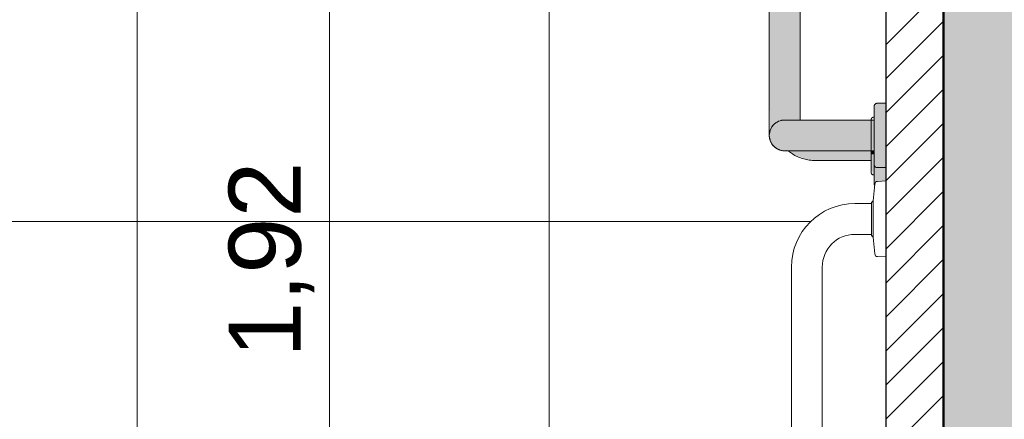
# Model space of a CAD drawing. Header units: metres. Extents: x -10.5 to 2.8, y -19.6 to -9.4.
# Tile 24 of 35: x -4.3 to -3.3, y -12.5 to -12.1. Entities that reach past the tile are written whole.
import ezdxf

# ---------------------------------------------------------------- set-up
doc = ezdxf.new("R2010")
doc.units = ezdxf.units.M
for name, color, linetype, lineweight in [('A-ANNO-DIMS', 7, 'Continuous', 9), ('A-ANNO-DIMS-50', 7, 'Continuous', 9), ('A-DETL-GENF', 7, 'Continuous', 5), ('A-FLOR-PATT', 7, 'Continuous', 5), ('A-WALL-PATT', 7, 'Continuous', 5), ('P-SANR-FIXT', 7, 'Continuous', 5)]:
    doc.layers.add(name, color=color, linetype=linetype, lineweight=lineweight)
doc.layers.add('A-DETL', color=7, linetype='Continuous', lineweight=5, true_color=0x00a600)
doc.styles.add('Arial_1', font='arial.ttf', dxfattribs={"height": 0.075})
doc.dimstyles.new('Com_linha__ref__contínua__-_Cor_Vermelha_Arial_1_5mm', dxfattribs={"dimscale": 0.3048, "dimtxt": 0.076519, "dimasz": 0.328084, "dimexe": 0.246063, "dimexo": 0.246063, "dimgap": 0.024606, "dimtad": 1, "dimrnd": 0.01, "dimzin": 0, "dimdsep": 46, "dimtxsty": 'Arial_1', "dimblk1": 'OBLIQUE', "dimblk2": 'OBLIQUE', "dimsah": 1, "dimcen": 0.09, "dimdle": 0.246063, "dimazin": 0, "dimtfac": 1, "dimtdec": 4, "dimtix": 1, "dimtmove": 0, "dimatfit": 3, "dimfxl": 1, "dimtvp": 1, "dimtolj": 1, "dimtzin": 0, "dimarcsym": 2})

# ---------------------------------------------------------------- blocks, each defined once
blk = doc.blocks.new('BARRA DE APOIO EM AÇO INOX 70cm - 2310_E_070_BR_Branco-V2-NIVEL TERREO')
at = {"layer": 'P-SANR-FIXT'}
for p, q in [((-3.4422, -12.273), (-3.4337, -12.2725)), ((-3.4467, -12.2932), (-3.445, -12.2758)), ((-3.4657, -12.296), (-3.4485, -12.296)), ((-3.4485, -12.295), (-3.4467, -12.2932)), ((-3.4485, -12.296), (-3.4485, -12.295)), ((-3.4485, -12.3291), (-3.4485, -12.295)), ((-3.4467, -12.3309), (-3.4467, -12.2932)), ((-3.4485, -12.328), (-3.4657, -12.328)), ((-3.4485, -12.3291), (-3.4485, -12.328)), ((-3.4467, -12.3309), (-3.4485, -12.3291)), ((-3.445, -12.3484), (-3.4467, -12.3309)), ((-3.4337, -12.3515), (-3.4423, -12.3511)), ((-3.5317, -12.964), (-3.5317, -12.362)), ((-3.4997, -12.362), (-3.4997, -12.964))]:
    blk.add_line(p, q, dxfattribs=at)
for centre, radius, start, end in [((-3.4422, -12.2758), 0.00284, 90, 180), ((-3.4657, -12.362), 0.066, 90, 180), ((-3.4657, -12.362), 0.034, 90, 180), ((-3.4423, -12.3484), 0.0027, 180, 270)]:
    blk.add_arc(centre, radius, start, end, dxfattribs=at)
blk = doc.blocks.new('BARRA DE APOIO EM AÇO INOX EM L 70x70cm - 80cm-2825403-NIVEL TERREO')
at = {"layer": 'P-SANR-FIXT', "true_color": 0xf4f4f4}
h = blk.add_hatch(color=7, dxfattribs=at)
h.paths.add_polyline_path([(-3.5547, -12.1602), (-3.5387, -12.1602), (-3.5387, -11.9095), (-3.5547, -11.9098), (-3.5547, -12.0221)])
h.paths.add_polyline_path([(-3.5547, -11.8807), (-3.5387, -11.8803), (-3.5387, -11.8177), (-3.5403, -11.816), (-3.5428, -11.8124), (-3.5447, -11.8086), (-3.5467, -11.8005), (-3.547, -11.798), (-3.5467, -11.7899), (-3.5462, -11.7869), (-3.5441, -11.7806), (-3.5424, -11.7772), (-3.5387, -11.7714), (-3.5387, -11.5911), (-3.5547, -11.5911), (-3.5547, -11.8803)])
h = blk.add_hatch(color=7, dxfattribs=at)
h.paths.add_polyline_path([(-3.5353, -12.1602), (-3.5227, -12.1602), (-3.5232, -11.9097), (-3.5387, -11.9098), (-3.5387, -12.1602)])
h.paths.add_polyline_path([(-3.5387, -11.8806), (-3.5227, -11.8803), (-3.5232, -11.8221), (-3.5323, -11.8216), (-3.5327, -11.8215), (-3.5363, -11.8198), (-3.5387, -11.8182), (-3.5387, -11.8803)])
h.paths.add_polyline_path([(-3.5387, -11.7726), (-3.5345, -11.7698), (-3.5307, -11.7686), (-3.5256, -11.7683), (-3.5227, -11.7681), (-3.5232, -11.5911), (-3.5387, -11.5911), (-3.5387, -11.7722)])
for points in [[(-3.5541, -12.2211), (-3.5515, -12.2158), (-3.5485, -12.2128), (-3.5449, -12.2106), (-3.5408, -12.2095), (-3.5387, -12.2092), (-3.5387, -12.1602), (-3.5547, -12.1602), (-3.5539, -12.2192), (-3.5539, -12.2197)], [(-3.535, -12.2095), (-3.5227, -12.2092), (-3.5232, -12.1602), (-3.5387, -12.1602), (-3.5387, -12.2092), (-3.5352, -12.2095)], [(-3.4448, -12.2252), (-3.4424, -12.2252), (-3.4424, -12.1917), (-3.4437, -12.1922), (-3.4457, -12.1966), (-3.4457, -12.2252)], [(-3.4337, -12.2252), (-3.4337, -12.1917), (-3.4424, -12.1922), (-3.4424, -12.2252)], [(-3.5401, -12.2252), (-3.4728, -12.2252), (-3.4728, -12.2092), (-3.5433, -12.21), (-3.5467, -12.2114), (-3.5505, -12.2146), (-3.5525, -12.2172), (-3.5544, -12.2228), (-3.5541, -12.2252), (-3.5409, -12.2252)], [(-3.4467, -12.2252), (-3.4457, -12.2252), (-3.4459, -12.2119), (-3.4467, -12.2119), (-3.4467, -12.2228)], [(-3.4728, -12.2412), (-3.4728, -12.2252), (-3.5547, -12.2252), (-3.5536, -12.2307), (-3.5515, -12.2346), (-3.5487, -12.2375), (-3.5449, -12.2398), (-3.5428, -12.2407), (-3.5359, -12.2409), (-3.5169, -12.2412), (-3.4764, -12.2412)], [(-3.4467, -12.2385), (-3.4457, -12.2385), (-3.4457, -12.2252), (-3.4467, -12.2252), (-3.4467, -12.2377)], [(-3.4424, -12.2587), (-3.4424, -12.2252), (-3.4457, -12.2252), (-3.4452, -12.2565), (-3.4438, -12.2581)], [(-3.4424, -12.2587), (-3.4337, -12.2587), (-3.4337, -12.2252), (-3.4424, -12.2252), (-3.4424, -12.258)], [(-3.5387, -12.2412), (-3.5405, -12.2409), (-3.5398, -12.2411)], [(-3.5054, -12.245), (-3.5054, -12.2412), (-3.5211, -12.2412), (-3.519, -12.2425), (-3.511, -12.244)], [(-3.483, -12.245), (-3.4487, -12.245), (-3.4487, -12.2412), (-3.5054, -12.2412), (-3.5054, -12.245), (-3.4896, -12.245)], [(-3.4461, -12.245), (-3.4457, -12.2447), (-3.4463, -12.2412), (-3.4467, -12.2413), (-3.4467, -12.245)], [(-3.4457, -12.2428), (-3.4456, -12.2412), (-3.4457, -12.2424)], [(-3.4337, -12.245), (-3.4337, -12.245), (-3.4337, -12.2429)], [(-3.5054, -12.2514), (-3.4487, -12.2512), (-3.4487, -12.245), (-3.5054, -12.245), (-3.5054, -12.2512)], [(-3.4467, -12.265), (-3.4467, -12.245), (-3.4484, -12.245), (-3.4484, -12.2517), (-3.4487, -12.2548), (-3.4481, -12.2628), (-3.4474, -12.2632), (-3.4474, -12.2648), (-3.4467, -12.265)], [(-3.4467, -12.265), (-3.4457, -12.265), (-3.4461, -12.245), (-3.4467, -12.2455), (-3.4467, -12.2632)], [(-3.445, -12.2763), (-3.4443, -12.2747), (-3.4423, -12.2725), (-3.4424, -12.2587), (-3.4447, -12.2572), (-3.4454, -12.2555), (-3.4455, -12.2623), (-3.4457, -12.263), (-3.4453, -12.2761)], [(-3.4423, -12.2731), (-3.4422, -12.273), (-3.4337, -12.2725), (-3.4337, -12.2587), (-3.4423, -12.2587), (-3.4423, -12.273)]]:
    blk.add_hatch(color=7, dxfattribs=at).paths.add_polyline_path(points)
h = blk.add_hatch(color=7, dxfattribs=at)
h.paths.add_polyline_path([(-3.4487, -12.2252), (-3.4486, -12.2172), (-3.4486, -12.2119), (-3.4483, -12.2092), (-3.4728, -12.2098), (-3.4728, -12.2252), (-3.4569, -12.2252)])
h.paths.add_polyline_path([(-3.4475, -12.2129), (-3.4467, -12.2119), (-3.4457, -12.2114), (-3.4463, -12.2092), (-3.4471, -12.2098), (-3.447, -12.2114), (-3.4472, -12.2119)])
h = blk.add_hatch(color=7, dxfattribs=at)
h.paths.add_polyline_path([(-3.4475, -12.2252), (-3.4467, -12.2252), (-3.4467, -12.2119), (-3.447, -12.2114), (-3.4471, -12.2098), (-3.4475, -12.2089), (-3.4482, -12.2099), (-3.4482, -12.2114), (-3.4486, -12.2119), (-3.4487, -12.2252), (-3.4481, -12.2252)])
h.paths.add_polyline_path([(-3.4482, -12.2095), (-3.4476, -12.2073), (-3.4483, -12.2081), (-3.4482, -12.2094)])
h.paths.add_polyline_path([(-3.4467, -12.2078), (-3.4467, -12.2064), (-3.4476, -12.2068), (-3.447, -12.2075)])
h = blk.add_hatch(color=7, dxfattribs=at)
h.paths.add_polyline_path([(-3.4487, -12.2412), (-3.4482, -12.2407), (-3.4486, -12.2321), (-3.4487, -12.2252), (-3.4728, -12.2252), (-3.4728, -12.2412), (-3.4569, -12.2412)])
h.paths.add_polyline_path([(-3.4457, -12.2412), (-3.4459, -12.2385), (-3.4467, -12.2391), (-3.4463, -12.2412)])
h = blk.add_hatch(color=7, dxfattribs=at)
h.paths.add_polyline_path([(-3.4467, -12.244), (-3.4471, -12.243), (-3.4471, -12.2439), (-3.4469, -12.244)])
h.paths.add_polyline_path([(-3.4475, -12.2417), (-3.4467, -12.2385), (-3.4467, -12.2252), (-3.4487, -12.2252), (-3.4486, -12.2332), (-3.4485, -12.2377), (-3.4478, -12.2414)])
h = blk.add_hatch(color=7, dxfattribs=at)
h.paths.add_polyline_path([(-3.5272, -12.2411), (-3.5309, -12.241), (-3.5274, -12.2411)])
h.paths.add_polyline_path([(-3.5054, -12.2514), (-3.5054, -12.245), (-3.5199, -12.2421), (-3.5211, -12.2412), (-3.5342, -12.2412), (-3.5274, -12.2459), (-3.5169, -12.2497), (-3.5066, -12.2512)])
h = blk.add_hatch(color=7, dxfattribs=at)
h.paths.add_polyline_path([(-3.4467, -12.245), (-3.4467, -12.2412), (-3.4487, -12.2417), (-3.4481, -12.245), (-3.4467, -12.245)])
h.paths.add_polyline_path([(-3.4467, -12.244), (-3.4474, -12.2434), (-3.4467, -12.2434), (-3.4467, -12.2439)])
at = {"layer": 'P-SANR-FIXT'}
for p, q in [((-3.5547, -11.9094), (-3.5547, -12.1602)), ((-3.5227, -12.1602), (-3.5227, -11.9097)), ((-3.4337, -12.1917), (-3.4424, -12.1917)), ((-3.4337, -12.2252), (-3.4337, -12.1917)), ((-3.4457, -12.2092), (-3.4728, -12.2092)), ((-3.4457, -12.2064), (-3.4467, -12.2064)), ((-3.4457, -12.2079), (-3.4457, -12.2066)), ((-3.4457, -12.2125), (-3.4457, -12.2068)), ((-3.4457, -12.2114), (-3.4457, -12.2092)), ((-3.4337, -12.2587), (-3.4337, -12.2252)), ((-3.4728, -12.2412), (-3.4457, -12.2412)), ((-3.4487, -12.245), (-3.4487, -12.2411)), ((-3.4467, -12.244), (-3.4457, -12.244)), ((-3.4457, -12.2438), (-3.4457, -12.2379)), ((-3.4457, -12.2412), (-3.4457, -12.2391)), ((-3.4457, -12.2438), (-3.4457, -12.2425)), ((-3.5054, -12.2514), (-3.4487, -12.2514)), ((-3.4487, -12.2514), (-3.4487, -12.245)), ((-3.4457, -12.2576), (-3.4457, -12.2636)), ((-3.4424, -12.2587), (-3.4337, -12.2587)), ((-3.4467, -12.266), (-3.4457, -12.266))]:
    blk.add_line(p, q, dxfattribs=at)
at = {"layer": 'P-SANR-FIXT', "flags": 128}
for points in [[(-3.5547, -12.2247), (-3.5547, -12.2244), (-3.5547, -12.2239), (-3.5547, -12.2233), (-3.5547, -12.2227), (-3.5547, -12.2219), (-3.5547, -12.221), (-3.5547, -12.2201), (-3.5547, -12.219), (-3.5547, -12.2179), (-3.5547, -12.2166), (-3.5547, -12.2153), (-3.5547, -12.2139), (-3.5547, -12.2123), (-3.5547, -12.2108), (-3.5547, -12.2091), (-3.5547, -12.2073), (-3.5547, -12.2055), (-3.5547, -12.2036), (-3.5547, -12.2016), (-3.5547, -12.1996), (-3.5547, -12.1975), (-3.5547, -12.1953), (-3.5547, -12.1931), (-3.5547, -12.1908), (-3.5547, -12.1885), (-3.5547, -12.1862), (-3.5547, -12.1838), (-3.5547, -12.1813), (-3.5547, -12.1788), (-3.5547, -12.1763), (-3.5547, -12.1738), (-3.5547, -12.1713), (-3.5547, -12.1687), (-3.5547, -12.1661), (-3.5547, -12.1635), (-3.5547, -12.1609), (-3.5547, -12.1602)], [(-3.5227, -12.1602), (-3.5227, -12.1628), (-3.5227, -12.1654), (-3.5227, -12.168), (-3.5227, -12.1706), (-3.5227, -12.1731), (-3.5227, -12.1757), (-3.5227, -12.1782), (-3.5227, -12.1807), (-3.5227, -12.1831), (-3.5227, -12.1855), (-3.5227, -12.1879), (-3.5227, -12.1902), (-3.5227, -12.1925), (-3.5227, -12.1947), (-3.5227, -12.1969), (-3.5227, -12.199), (-3.5227, -12.2011), (-3.5227, -12.2031), (-3.5227, -12.205), (-3.5227, -12.2068), (-3.5227, -12.2086), (-3.5227, -12.2092)], [(-3.4457, -12.1951), (-3.4457, -12.1949), (-3.4457, -12.1948), (-3.4457, -12.1947), (-3.4457, -12.1945), (-3.4457, -12.1944), (-3.4456, -12.1943), (-3.4456, -12.1941), (-3.4456, -12.194), (-3.4455, -12.1939), (-3.4455, -12.1938), (-3.4454, -12.1936), (-3.4454, -12.1935), (-3.4453, -12.1934), (-3.4452, -12.1933), (-3.4452, -12.1932), (-3.4451, -12.1931), (-3.445, -12.193), (-3.4449, -12.1929), (-3.4448, -12.1928), (-3.4447, -12.1927), (-3.4446, -12.1926), (-3.4445, -12.1925), (-3.4444, -12.1924), (-3.4443, -12.1923), (-3.4442, -12.1923), (-3.4441, -12.1922), (-3.444, -12.1921), (-3.4439, -12.1921), (-3.4437, -12.192), (-3.4436, -12.192), (-3.4435, -12.1919), (-3.4434, -12.1919), (-3.4432, -12.1918), (-3.4431, -12.1918), (-3.443, -12.1918), (-3.4428, -12.1918), (-3.4427, -12.1917), (-3.4426, -12.1917), (-3.4424, -12.1917), (-3.4424, -12.1917)], [(-3.4457, -12.2092), (-3.4457, -12.2082), (-3.4457, -12.2072), (-3.4457, -12.2063), (-3.4457, -12.2053), (-3.4457, -12.2044), (-3.4457, -12.2036), (-3.4457, -12.2028), (-3.4457, -12.202), (-3.4457, -12.2012), (-3.4457, -12.2005), (-3.4457, -12.1998), (-3.4457, -12.1992), (-3.4457, -12.1986), (-3.4457, -12.1981), (-3.4457, -12.1976), (-3.4457, -12.1971), (-3.4457, -12.1967), (-3.4457, -12.1963), (-3.4457, -12.196), (-3.4457, -12.1957), (-3.4457, -12.1955), (-3.4457, -12.1953), (-3.4457, -12.1952), (-3.4457, -12.1951), (-3.4457, -12.1951), (-3.4457, -12.1951)], [(-3.4457, -12.1951), (-3.4457, -12.1951), (-3.4457, -12.1952), (-3.4457, -12.1953), (-3.4457, -12.1955), (-3.4457, -12.1957), (-3.4457, -12.1959), (-3.4457, -12.1962), (-3.4457, -12.1966), (-3.4457, -12.197), (-3.4457, -12.1975), (-3.4457, -12.1979), (-3.4457, -12.1985), (-3.4457, -12.1991), (-3.4457, -12.1997), (-3.4457, -12.2003), (-3.4457, -12.201), (-3.4457, -12.2018), (-3.4457, -12.2026), (-3.4457, -12.2034), (-3.4457, -12.2042), (-3.4457, -12.2051), (-3.4457, -12.206), (-3.4457, -12.207), (-3.4457, -12.2079), (-3.4457, -12.2089), (-3.4457, -12.21), (-3.4457, -12.211), (-3.4457, -12.2121), (-3.4457, -12.2132), (-3.4457, -12.2143), (-3.4457, -12.2154), (-3.4457, -12.2166), (-3.4457, -12.2177), (-3.4457, -12.2189), (-3.4457, -12.2201), (-3.4457, -12.2213), (-3.4457, -12.2225), (-3.4457, -12.2237), (-3.4457, -12.2249), (-3.4457, -12.2252)], [(-3.4728, -12.2092), (-3.4754, -12.2092), (-3.4781, -12.2092), (-3.4807, -12.2092), (-3.4833, -12.2092), (-3.4859, -12.2092), (-3.4885, -12.2092), (-3.491, -12.2092), (-3.4935, -12.2092), (-3.496, -12.2092), (-3.4985, -12.2092), (-3.5009, -12.2092), (-3.5032, -12.2092), (-3.5055, -12.2092), (-3.5078, -12.2092), (-3.51, -12.2092), (-3.5122, -12.2092), (-3.5142, -12.2092), (-3.5163, -12.2092), (-3.5182, -12.2092), (-3.5201, -12.2092), (-3.5219, -12.2092), (-3.5236, -12.2092), (-3.5252, -12.2092), (-3.5268, -12.2092), (-3.5282, -12.2092), (-3.5296, -12.2092), (-3.5309, -12.2092), (-3.5321, -12.2092), (-3.5332, -12.2092), (-3.5342, -12.2092), (-3.5351, -12.2092), (-3.5359, -12.2092), (-3.5366, -12.2092), (-3.5372, -12.2092), (-3.5377, -12.2092), (-3.5381, -12.2092), (-3.5384, -12.2092), (-3.5386, -12.2092), (-3.5387, -12.2092), (-3.5387, -12.2092)], [(-3.4487, -12.2084), (-3.4487, -12.2083), (-3.4487, -12.2083), (-3.4487, -12.2082), (-3.4487, -12.2081), (-3.4487, -12.208), (-3.4487, -12.2079), (-3.4487, -12.2079), (-3.4486, -12.2078), (-3.4486, -12.2077), (-3.4486, -12.2076), (-3.4485, -12.2076), (-3.4485, -12.2075), (-3.4485, -12.2074), (-3.4484, -12.2074), (-3.4484, -12.2073), (-3.4483, -12.2072), (-3.4483, -12.2072), (-3.4482, -12.2071), (-3.4482, -12.207), (-3.4481, -12.207), (-3.4481, -12.2069), (-3.448, -12.2069), (-3.4479, -12.2068), (-3.4479, -12.2068), (-3.4478, -12.2067), (-3.4477, -12.2067), (-3.4477, -12.2066), (-3.4476, -12.2066), (-3.4475, -12.2066), (-3.4474, -12.2065), (-3.4474, -12.2065), (-3.4473, -12.2065), (-3.4472, -12.2065), (-3.4471, -12.2064), (-3.4471, -12.2064), (-3.447, -12.2064), (-3.4469, -12.2064), (-3.4468, -12.2064), (-3.4467, -12.2064), (-3.4467, -12.2064)], [(-3.4487, -12.2107), (-3.4487, -12.2104), (-3.4487, -12.2101), (-3.4487, -12.2098), (-3.4487, -12.2096), (-3.4487, -12.2093), (-3.4487, -12.2091), (-3.4487, -12.209), (-3.4487, -12.2088), (-3.4487, -12.2087), (-3.4487, -12.2086), (-3.4487, -12.2085), (-3.4487, -12.2084), (-3.4487, -12.2084)], [(-3.4487, -12.2084), (-3.4487, -12.2084), (-3.4487, -12.2085), (-3.4487, -12.2085), (-3.4487, -12.2086), (-3.4487, -12.2088), (-3.4487, -12.2089), (-3.4487, -12.2091), (-3.4487, -12.2093), (-3.4487, -12.2095), (-3.4487, -12.2098), (-3.4487, -12.21), (-3.4487, -12.2103), (-3.4487, -12.2106), (-3.4487, -12.211), (-3.4487, -12.2114), (-3.4487, -12.2117), (-3.4487, -12.2122), (-3.4487, -12.2126), (-3.4487, -12.213), (-3.4487, -12.2135), (-3.4487, -12.214), (-3.4487, -12.2145), (-3.4487, -12.215), (-3.4487, -12.2156), (-3.4487, -12.2161), (-3.4487, -12.2167), (-3.4487, -12.2173), (-3.4487, -12.2179), (-3.4487, -12.2185), (-3.4487, -12.2191), (-3.4487, -12.2198), (-3.4487, -12.2204), (-3.4487, -12.221), (-3.4487, -12.2217), (-3.4487, -12.2224), (-3.4487, -12.223), (-3.4487, -12.2237), (-3.4487, -12.2244), (-3.4487, -12.225), (-3.4487, -12.2252)], [(-3.5528, -12.2327), (-3.5531, -12.2322), (-3.5534, -12.2316), (-3.5536, -12.231), (-3.5538, -12.2304), (-3.554, -12.2298), (-3.5542, -12.2292), (-3.5543, -12.2286), (-3.5545, -12.2279), (-3.5546, -12.2273), (-3.5546, -12.2267), (-3.5547, -12.226), (-3.5547, -12.2254)], [(-3.5506, -12.2359), (-3.551, -12.2354), (-3.5514, -12.2349), (-3.5518, -12.2344), (-3.5522, -12.2339)], [(-3.4487, -12.2252), (-3.4487, -12.2259), (-3.4487, -12.2265), (-3.4487, -12.2272), (-3.4487, -12.2279), (-3.4487, -12.2285), (-3.4487, -12.2292), (-3.4487, -12.2298), (-3.4487, -12.2305), (-3.4487, -12.2311), (-3.4487, -12.2317), (-3.4487, -12.2324), (-3.4487, -12.233), (-3.4487, -12.2335), (-3.4487, -12.2341), (-3.4487, -12.2347), (-3.4487, -12.2352), (-3.4487, -12.2358), (-3.4487, -12.2363), (-3.4487, -12.2368), (-3.4487, -12.2372), (-3.4487, -12.2377), (-3.4487, -12.2381), (-3.4487, -12.2386), (-3.4487, -12.239), (-3.4487, -12.2393), (-3.4487, -12.2397), (-3.4487, -12.24), (-3.4487, -12.2403), (-3.4487, -12.2406), (-3.4487, -12.2408), (-3.4487, -12.2411), (-3.4487, -12.2413), (-3.4487, -12.2415), (-3.4487, -12.2416), (-3.4487, -12.2417), (-3.4487, -12.2418), (-3.4487, -12.2419), (-3.4487, -12.242), (-3.4487, -12.242)], [(-3.4457, -12.2252), (-3.4457, -12.2264), (-3.4457, -12.2276), (-3.4457, -12.2288), (-3.4457, -12.23), (-3.4457, -12.2312), (-3.4457, -12.2324), (-3.4457, -12.2335), (-3.4457, -12.2347), (-3.4457, -12.2358), (-3.4457, -12.2369), (-3.4457, -12.238), (-3.4457, -12.2391), (-3.4457, -12.2402), (-3.4457, -12.2412), (-3.4457, -12.2422), (-3.4457, -12.2432), (-3.4457, -12.2442), (-3.4457, -12.2451), (-3.4457, -12.246), (-3.4457, -12.2468), (-3.4457, -12.2476), (-3.4457, -12.2484), (-3.4457, -12.2492), (-3.4457, -12.2499), (-3.4457, -12.2506), (-3.4457, -12.2512), (-3.4457, -12.2518), (-3.4457, -12.2523), (-3.4457, -12.2528), (-3.4457, -12.2533), (-3.4457, -12.2537), (-3.4457, -12.2541), (-3.4457, -12.2544), (-3.4457, -12.2547), (-3.4457, -12.2549), (-3.4457, -12.2551), (-3.4457, -12.2552), (-3.4457, -12.2553), (-3.4457, -12.2553), (-3.4457, -12.2553)], [(-3.5472, -12.2388), (-3.5477, -12.2384), (-3.5482, -12.238), (-3.5487, -12.2376), (-3.5492, -12.2372)], [(-3.5387, -12.2412), (-3.5393, -12.2412), (-3.54, -12.2412), (-3.5406, -12.2411), (-3.5412, -12.241), (-3.5419, -12.2409), (-3.5425, -12.2407), (-3.5431, -12.2406), (-3.5437, -12.2404), (-3.5443, -12.2402), (-3.5449, -12.2399), (-3.5455, -12.2397), (-3.5461, -12.2394)], [(-3.5387, -12.2412), (-3.5386, -12.2412), (-3.5385, -12.2412), (-3.5382, -12.2412), (-3.5378, -12.2412), (-3.5374, -12.2412), (-3.5368, -12.2412), (-3.5361, -12.2412), (-3.5353, -12.2412), (-3.5345, -12.2412), (-3.5335, -12.2412), (-3.5324, -12.2412), (-3.5312, -12.2412), (-3.53, -12.2412), (-3.5286, -12.2412), (-3.5272, -12.2412), (-3.5257, -12.2412), (-3.524, -12.2412), (-3.5223, -12.2412), (-3.5206, -12.2412), (-3.5187, -12.2412), (-3.5168, -12.2412), (-3.5148, -12.2412), (-3.5127, -12.2412), (-3.5106, -12.2412), (-3.5084, -12.2412), (-3.5062, -12.2412), (-3.5039, -12.2412), (-3.5015, -12.2412), (-3.4991, -12.2412), (-3.4967, -12.2412), (-3.4942, -12.2412), (-3.4917, -12.2412), (-3.4892, -12.2412), (-3.4866, -12.2412), (-3.484, -12.2412), (-3.4814, -12.2412), (-3.4788, -12.2412), (-3.4762, -12.2412), (-3.4735, -12.2412), (-3.4728, -12.2412)], [(-3.536, -12.241), (-3.5366, -12.2411), (-3.5372, -12.2411), (-3.5379, -12.2412), (-3.5385, -12.2412)], [(-3.5348, -12.2413), (-3.5338, -12.2422), (-3.5327, -12.243), (-3.5316, -12.2438), (-3.5305, -12.2445), (-3.5293, -12.2453), (-3.5281, -12.2459), (-3.5268, -12.2466), (-3.5256, -12.2472), (-3.5243, -12.2477), (-3.523, -12.2483), (-3.5216, -12.2488), (-3.5202, -12.2492), (-3.5189, -12.2496), (-3.5175, -12.25), (-3.516, -12.2503), (-3.5146, -12.2506), (-3.5132, -12.2508), (-3.5117, -12.251), (-3.5102, -12.2512), (-3.5088, -12.2513), (-3.5073, -12.2514), (-3.5058, -12.2514), (-3.5054, -12.2514)], [(-3.4487, -12.242), (-3.4487, -12.242), (-3.4487, -12.2419), (-3.4487, -12.2419), (-3.4487, -12.2418), (-3.4487, -12.2417), (-3.4487, -12.2415), (-3.4487, -12.2413), (-3.4487, -12.2411), (-3.4487, -12.2409), (-3.4487, -12.2407), (-3.4487, -12.2404), (-3.4487, -12.2401), (-3.4487, -12.2398)], [(-3.4487, -12.2411), (-3.4487, -12.2418), (-3.4487, -12.2426), (-3.4487, -12.2433), (-3.4487, -12.2441), (-3.4487, -12.2448), (-3.4487, -12.245)], [(-3.4467, -12.244), (-3.4468, -12.244), (-3.4469, -12.244), (-3.447, -12.244), (-3.447, -12.244), (-3.4471, -12.244), (-3.4472, -12.244), (-3.4473, -12.2439), (-3.4474, -12.2439), (-3.4474, -12.2439), (-3.4475, -12.2439), (-3.4476, -12.2438), (-3.4476, -12.2438), (-3.4477, -12.2437), (-3.4478, -12.2437), (-3.4479, -12.2437), (-3.4479, -12.2436), (-3.448, -12.2436), (-3.448, -12.2435), (-3.4481, -12.2435), (-3.4482, -12.2434), (-3.4482, -12.2433), (-3.4483, -12.2433), (-3.4483, -12.2432), (-3.4484, -12.2432), (-3.4484, -12.2431), (-3.4485, -12.243), (-3.4485, -12.2429), (-3.4485, -12.2429), (-3.4486, -12.2428), (-3.4486, -12.2427), (-3.4486, -12.2426), (-3.4487, -12.2426), (-3.4487, -12.2425), (-3.4487, -12.2424), (-3.4487, -12.2423), (-3.4487, -12.2423), (-3.4487, -12.2422), (-3.4487, -12.2421), (-3.4487, -12.242), (-3.4487, -12.242)], [(-3.4457, -12.2387), (-3.4457, -12.2399), (-3.4457, -12.2411), (-3.4457, -12.2423)], [(-3.4457, -12.2553), (-3.4457, -12.2553), (-3.4457, -12.2552), (-3.4457, -12.2551), (-3.4457, -12.255), (-3.4457, -12.2547), (-3.4457, -12.2545), (-3.4457, -12.2542), (-3.4457, -12.2538), (-3.4457, -12.2534), (-3.4457, -12.253), (-3.4457, -12.2525), (-3.4457, -12.2519), (-3.4457, -12.2514), (-3.4457, -12.2507), (-3.4457, -12.2501), (-3.4457, -12.2494), (-3.4457, -12.2486), (-3.4457, -12.2479), (-3.4457, -12.2471), (-3.4457, -12.2462), (-3.4457, -12.2453), (-3.4457, -12.2444), (-3.4457, -12.2435), (-3.4457, -12.2425), (-3.4457, -12.2415)], [(-3.4487, -12.245), (-3.4487, -12.2458), (-3.4487, -12.2466), (-3.4487, -12.2473), (-3.4487, -12.2481), (-3.4487, -12.2488), (-3.4487, -12.2496), (-3.4487, -12.2503), (-3.4487, -12.251), (-3.4487, -12.2517), (-3.4487, -12.2524), (-3.4487, -12.2531), (-3.4487, -12.2538), (-3.4487, -12.2545), (-3.4487, -12.2551), (-3.4487, -12.2558), (-3.4487, -12.2564), (-3.4487, -12.257), (-3.4487, -12.2576), (-3.4487, -12.2581), (-3.4487, -12.2587), (-3.4487, -12.2592), (-3.4487, -12.2597), (-3.4487, -12.2601), (-3.4487, -12.2606), (-3.4487, -12.261), (-3.4487, -12.2614), (-3.4487, -12.2618), (-3.4487, -12.2621), (-3.4487, -12.2624), (-3.4487, -12.2627), (-3.4487, -12.263), (-3.4487, -12.2632), (-3.4487, -12.2634), (-3.4487, -12.2636), (-3.4487, -12.2637), (-3.4487, -12.2639), (-3.4487, -12.2639), (-3.4487, -12.264), (-3.4487, -12.264)], [(-3.4487, -12.264), (-3.4487, -12.264), (-3.4487, -12.264), (-3.4487, -12.2639), (-3.4487, -12.2638), (-3.4487, -12.2636), (-3.4487, -12.2635), (-3.4487, -12.2633), (-3.4487, -12.2631), (-3.4487, -12.2628), (-3.4487, -12.2625), (-3.4487, -12.2622), (-3.4487, -12.2619), (-3.4487, -12.2615), (-3.4487, -12.2611), (-3.4487, -12.2607), (-3.4487, -12.2603), (-3.4487, -12.2598), (-3.4487, -12.2593), (-3.4487, -12.2588), (-3.4487, -12.2583), (-3.4487, -12.2577), (-3.4487, -12.2571), (-3.4487, -12.2565), (-3.4487, -12.2559), (-3.4487, -12.2553), (-3.4487, -12.2546), (-3.4487, -12.254), (-3.4487, -12.2533), (-3.4487, -12.2526), (-3.4487, -12.2519)], [(-3.4457, -12.2539), (-3.4457, -12.2546), (-3.4457, -12.2558), (-3.4457, -12.2569), (-3.4457, -12.258), (-3.4457, -12.2591), (-3.4457, -12.2601), (-3.4457, -12.2612), (-3.4457, -12.2622), (-3.4457, -12.2632), (-3.4457, -12.2642), (-3.4457, -12.2651), (-3.4457, -12.266), (-3.4457, -12.2668), (-3.4457, -12.2677), (-3.4457, -12.2685), (-3.4457, -12.2692), (-3.4457, -12.2699), (-3.4457, -12.2706), (-3.4457, -12.2713), (-3.4457, -12.2719), (-3.4457, -12.2724), (-3.4457, -12.2729), (-3.4457, -12.2734), (-3.4457, -12.2738), (-3.4457, -12.2742), (-3.4457, -12.2745), (-3.4457, -12.2748), (-3.4457, -12.275), (-3.4457, -12.2752), (-3.4457, -12.2753), (-3.4457, -12.2754), (-3.4457, -12.2754), (-3.4457, -12.2754)], [(-3.4467, -12.266), (-3.4467, -12.266), (-3.4468, -12.266), (-3.4469, -12.266), (-3.447, -12.266), (-3.4471, -12.266), (-3.4471, -12.266), (-3.4472, -12.266), (-3.4473, -12.2659), (-3.4474, -12.2659), (-3.4475, -12.2659), (-3.4475, -12.2658), (-3.4476, -12.2658), (-3.4477, -12.2658), (-3.4477, -12.2657), (-3.4478, -12.2657), (-3.4479, -12.2656), (-3.4479, -12.2656), (-3.448, -12.2655), (-3.4481, -12.2655), (-3.4481, -12.2654), (-3.4482, -12.2654), (-3.4482, -12.2653), (-3.4483, -12.2652), (-3.4483, -12.2652), (-3.4484, -12.2651), (-3.4484, -12.265), (-3.4484, -12.265), (-3.4485, -12.2649), (-3.4485, -12.2648), (-3.4485, -12.2648), (-3.4486, -12.2647), (-3.4486, -12.2646), (-3.4486, -12.2645), (-3.4486, -12.2644), (-3.4487, -12.2644), (-3.4487, -12.2643), (-3.4487, -12.2642), (-3.4487, -12.2641), (-3.4487, -12.264), (-3.4487, -12.264)], [(-3.4424, -12.2587), (-3.4425, -12.2587), (-3.4427, -12.2587), (-3.4428, -12.2587), (-3.4429, -12.2586), (-3.4431, -12.2586), (-3.4432, -12.2586), (-3.4433, -12.2586), (-3.4434, -12.2585), (-3.4436, -12.2585), (-3.4437, -12.2584), (-3.4438, -12.2584), (-3.4439, -12.2583), (-3.4441, -12.2582), (-3.4442, -12.2582), (-3.4443, -12.2581), (-3.4444, -12.258), (-3.4445, -12.2579), (-3.4446, -12.2579), (-3.4447, -12.2578), (-3.4448, -12.2577), (-3.4449, -12.2576), (-3.445, -12.2575), (-3.4451, -12.2574), (-3.4451, -12.2573), (-3.4452, -12.2572), (-3.4453, -12.257), (-3.4453, -12.2569), (-3.4454, -12.2568), (-3.4455, -12.2567), (-3.4455, -12.2566), (-3.4456, -12.2564), (-3.4456, -12.2563), (-3.4456, -12.2562), (-3.4457, -12.256), (-3.4457, -12.2559), (-3.4457, -12.2558), (-3.4457, -12.2556), (-3.4457, -12.2555), (-3.4457, -12.2554), (-3.4457, -12.2553)], [(-3.4457, -12.2754), (-3.4457, -12.2754), (-3.4457, -12.2753), (-3.4457, -12.2752), (-3.4457, -12.2751), (-3.4457, -12.2748), (-3.4457, -12.2746), (-3.4457, -12.2743), (-3.4457, -12.2739), (-3.4457, -12.2735), (-3.4457, -12.273), (-3.4457, -12.2725), (-3.4457, -12.272), (-3.4457, -12.2714), (-3.4457, -12.2708), (-3.4457, -12.2701), (-3.4457, -12.2694), (-3.4457, -12.2687), (-3.4457, -12.2679), (-3.4457, -12.2671), (-3.4457, -12.2662), (-3.4457, -12.2653)], [(-3.4452, -12.2772), (-3.4452, -12.2771), (-3.4453, -12.277), (-3.4454, -12.2769), (-3.4454, -12.2768), (-3.4455, -12.2767), (-3.4455, -12.2765), (-3.4455, -12.2764), (-3.4456, -12.2763), (-3.4456, -12.2761), (-3.4456, -12.276), (-3.4457, -12.2759), (-3.4457, -12.2757), (-3.4457, -12.2756), (-3.4457, -12.2755), (-3.4457, -12.2754)]]:
    blk.add_lwpolyline(points, dxfattribs=at)
at = {"layer": 'P-SANR-FIXT'}
for start, end in [(83.3078, 180), (90, 270), (83.3078, 90), (180, 276.6922), (270, 276.6922)]:
    blk.add_arc((-3.5387, -12.2252), 0.016, start, end, dxfattribs=at)
blk = doc.blocks.new('DIMBLOCK8-NIVEL TERREO')
at = {"layer": 'A-ANNO-DIMS-50', "color": 242, "true_color": 0xbd2b2e}
for p, q in [((-4.0121, -13.315), (-4.0121, -11.32)), ((-4.0121, -11.395), (-4.0621, -11.345)), ((-4.0121, -11.395), (-4.0871, -11.395)), ((-4.0121, -11.395), (-3.9621, -11.445)), ((-4.0121, -11.395), (-4.0078, -11.395)), ((-4.0121, -13.315), (-4.0621, -13.265)), ((-4.0121, -13.315), (-4.0871, -13.315)), ((-4.0121, -13.315), (-3.9621, -13.365)), ((-4.0121, -13.315), (-3.5854, -13.315))]:
    blk.add_line(p, q, dxfattribs=at)
at = {"layer": 'A-ANNO-DIMS-50', "color": 0, "insert": (-4.1169, -12.4563), "char_height": 0.075, "width": 0.242979, "attachment_point": 1, "rotation": 90, "line_spacing_factor": 0.941778, "style": 'Arial_1'}
blk.add_mtext('1,92', dxfattribs=at)
blk = doc.blocks.new('_Oblique')
at = {"color": 0, "linetype": 'ByBlock', "lineweight": -2}
blk.add_line((-0.5, -0.5), (0.5, 0.5), dxfattribs=at)
blk = doc.blocks.new('DIMBLOCK13-NIVEL TERREO')
at = {"layer": 'A-ANNO-DIMS-50', "color": 242, "true_color": 0xbd2b2e}
for p, q in [((-4.2121, -11.32), (-4.2121, -14.35)), ((-4.2121, -11.395), (-4.2621, -11.345)), ((-4.2121, -11.395), (-4.2871, -11.395)), ((-4.2121, -11.395), (-4.1621, -11.445)), ((-4.2121, -11.395), (-4.1319, -11.395)), ((-4.2121, -14.275), (-4.2621, -14.225)), ((-4.2121, -14.275), (-4.2163, -14.275)), ((-4.2121, -14.275), (-4.1621, -14.325)), ((-4.2121, -14.275), (-4.1371, -14.275))]:
    blk.add_line(p, q, dxfattribs=at)
at = {"layer": 'A-ANNO-DIMS-50', "color": 0, "insert": (-4.3169, -12.9363), "char_height": 0.075, "width": 0.242979, "attachment_point": 1, "rotation": 90, "line_spacing_factor": 0.941778, "style": 'Arial_1'}
blk.add_mtext('2,88', dxfattribs=at)

msp = doc.modelspace()

# ---------------------------------------------------------------- hatches: boundary and pattern name
at = {"layer": 'A-DETL-GENF', "true_color": 0x808080}
h = msp.add_hatch(dxfattribs=at)
h.set_pattern_fill('FP_9', color=8, style=0, pattern_type=2)
h.set_pattern_definition([(45, (0, 0), (-0.01767767, 0.01767767), [])])
h.paths.add_polyline_path([(-3.4308, -14.115), (-3.3737, -14.115), (-3.3737, -11.395), (-3.4337, -11.395), (-3.4337, -14.115)])
at = {"layer": 'A-FLOR-PATT', "true_color": 0x787878}
h = msp.add_hatch(dxfattribs=at)
h.set_pattern_fill('FP_2', color=8, style=0, pattern_type=2)
h.set_pattern_definition([(270, (-4.384, -12.915), (0.6, 4e-17), []), (0, (-4.384, -12.915), (0, 0.6), [])])
h.paths.add_polyline_path([(-3.5546, -12.2216), (-3.5541, -12.2211), (-3.5544, -12.2211)])
h.paths.add_polyline_path([(-4.0636, -14.115), (-3.8837, -14.115), (-3.8837, -13.315), (-3.4337, -13.315), (-3.4337, -13.0535), (-3.4422, -13.0531), (-3.445, -13.0503), (-3.4467, -13.0329), (-3.4485, -13.0311), (-3.4485, -13.03), (-3.4684, -13.0297), (-3.4828, -13.0278), (-3.4987, -13.0212), (-3.5124, -13.0107), (-3.5228, -12.997), (-3.5295, -12.981), (-3.5317, -12.964), (-3.5317, -12.8992), (-3.5457, -12.8992), (-3.5536, -12.8984), (-3.5612, -12.8959), (-3.5681, -12.8918), (-3.574, -12.8864), (-3.5786, -12.8799), (-3.582, -12.8712), (-3.5829, -12.8682), (-3.5887, -12.8278), (-3.6462, -12.8457), (-3.7376, -12.8784), (-3.7667, -12.8877), (-3.8032, -12.8955), (-3.8405, -12.8971), (-3.8957, -12.8891), (-3.948, -12.8695), (-3.9902, -12.8423), (-4.0257, -12.8068), (-4.0434, -12.7789), (-4.0546, -12.7478), (-4.0587, -12.715), (-4.0546, -12.6823), (-4.0434, -12.6512), (-4.0257, -12.6233), (-3.9902, -12.5878), (-3.948, -12.5606), (-3.8957, -12.541), (-3.8405, -12.533), (-3.8032, -12.5346), (-3.7667, -12.5423), (-3.7346, -12.5526), (-3.6462, -12.5844), (-3.5887, -12.6022), (-3.5887, -12.6045), (-3.582, -12.5588), (-3.5812, -12.5559), (-3.5786, -12.5502), (-3.574, -12.5437), (-3.5681, -12.5383), (-3.5612, -12.5342), (-3.5536, -12.5317), (-3.5457, -12.5309), (-3.5317, -12.5309), (-3.5317, -12.362), (-3.5287, -12.3433), (-3.5228, -12.329), (-3.5124, -12.3154), (-3.4987, -12.3049), (-3.4828, -12.2983), (-3.4657, -12.296), (-3.4485, -12.296), (-3.4485, -12.295), (-3.4467, -12.2932), (-3.4453, -12.2739), (-3.4457, -12.2739), (-3.4459, -12.265), (-3.4477, -12.2645), (-3.4478, -12.263), (-3.4482, -12.2623), (-3.4487, -12.2542), (-3.449, -12.2514), (-3.5066, -12.2512), (-3.5233, -12.2476), (-3.5293, -12.2447), (-3.5353, -12.2409), (-3.5428, -12.2407), (-3.5467, -12.2391), (-3.5505, -12.2359), (-3.5525, -12.2332), (-3.5544, -12.2277), (-3.5546, -12.2216), (-3.5546, -12.1861), (-3.5547, -12.1602), (-3.5547, -11.9094), (-3.5951, -11.909), (-3.5989, -11.9148), (-3.6038, -11.9196), (-3.6095, -11.9231), (-3.6181, -11.9254), (-3.6224, -11.9258), (-3.6306, -11.9254), (-3.6397, -11.9232), (-3.6443, -11.9212), (-3.65, -11.9165), (-3.6545, -11.9106), (-3.6575, -11.9037), (-3.6589, -11.8962), (-3.6585, -11.8885), (-3.6565, -11.8812), (-3.6528, -11.8746), (-3.6487, -11.87), (-4.2254, -11.8697), (-4.2428, -11.8662), (-4.2595, -11.8547), (-4.2699, -11.8392), (-4.2737, -11.82), (-4.2733, -11.5283), (-4.2698, -11.5108), (-4.2583, -11.4942), (-4.2419, -11.4837), (-4.2237, -11.48), (-4.1387, -11.48), (-4.1387, -11.467), (-4.1441, -11.467), (-4.1441, -11.4039), (-4.1459, -11.4039), (-4.1459, -11.395), (-4.2442, -11.395), (-4.2446, -11.4035), (-4.2455, -11.4054), (-4.2473, -11.4063), (-4.2646, -11.408), (-4.2649, -11.4098), (-4.2677, -11.4098), (-4.2682, -11.4812), (-4.2708, -11.4863), (-4.2733, -11.4891), (-4.2757, -11.4909), (-4.2795, -11.4925), (-4.2836, -11.493), (-4.2878, -11.4925), (-4.2916, -11.4909), (-4.295, -11.4883), (-4.2975, -11.485), (-4.2991, -11.4812), (-4.2996, -11.477), (-4.2997, -11.4098), (-4.3025, -11.4098), (-4.303, -11.408), (-4.32, -11.4063), (-4.3219, -11.4054), (-4.3227, -11.4035), (-4.3232, -11.395), (-4.9836, -11.395), (-4.9836, -14.115), (-4.6843, -14.115)])
h.paths.add_polyline_path([(-3.4337, -13.16), (-3.4372, -13.16), (-3.4372, -13.1565), (-3.4464, -13.1565), (-3.4464, -13.146), (-3.4517, -13.1463), (-3.4517, -13.152), (-3.4612, -13.1528), (-3.4707, -13.152), (-3.4707, -13.146), (-3.4832, -13.146), (-3.483, -13.1425), (-3.4807, -13.1425), (-3.4803, -13.1396), (-3.4803, -13.1309), (-4.1266, -13.1305), (-4.1302, -13.1291), (-4.1333, -13.1269), (-4.1359, -13.1241), (-4.1377, -13.1207), (-4.1386, -13.117), (-4.1386, -13.1131), (-4.1377, -13.1094), (-4.1359, -13.106), (-4.1333, -13.1032), (-4.1302, -13.101), (-4.1266, -13.0996), (-4.1228, -13.0992), (-3.4803, -13.0992), (-3.4807, -13.0875), (-3.4832, -13.0875), (-3.483, -13.084), (-3.4707, -13.0837), (-3.4707, -13.077), (-3.4692, -13.0767), (-3.4669, -13.074), (-3.4662, -13.074), (-3.4657, -13.0723), (-3.4647, -13.0713), (-3.4577, -13.0713), (-3.4562, -13.0728), (-3.4562, -13.0741), (-3.455, -13.0741), (-3.453, -13.077), (-3.4517, -13.077), (-3.4517, -13.0837), (-3.4517, -13.084), (-3.4464, -13.084), (-3.4464, -13.0735), (-3.4372, -13.0735), (-3.4372, -13.07), (-3.4337, -13.07), (-3.4337, -13.1565)])
h.paths.add_polyline_path([(-3.4485, -12.998), (-3.4485, -12.997), (-3.4467, -12.9952), (-3.4449, -12.977), (-3.4423, -12.975), (-3.4337, -12.9745), (-3.4337, -12.3515), (-3.4423, -12.3511), (-3.445, -12.3484), (-3.4467, -12.3309), (-3.4485, -12.3291), (-3.4485, -12.328), (-3.4657, -12.328), (-3.4745, -12.3292), (-3.483, -12.3329), (-3.4897, -12.338), (-3.4951, -12.345), (-3.4985, -12.3532), (-3.4997, -12.362), (-3.4997, -12.5309), (-3.4629, -12.5309), (-3.4557, -12.5318), (-3.4489, -12.5346), (-3.4431, -12.5391), (-3.4387, -12.5449), (-3.4359, -12.5516), (-3.4349, -12.5588), (-3.4349, -12.8712), (-3.4359, -12.8785), (-3.4387, -12.8852), (-3.4431, -12.891), (-3.4489, -12.8955), (-3.4557, -12.8983), (-3.4629, -12.8992), (-3.4997, -12.8992), (-3.4997, -12.964), (-3.4978, -12.9745), (-3.4951, -12.9811), (-3.4897, -12.9881), (-3.4827, -12.9935), (-3.4745, -12.9969), (-3.4657, -12.998), (-3.4495, -12.998)])
h.paths.add_polyline_path([(-3.4457, -12.2629), (-3.4455, -12.2612), (-3.4457, -12.2623)])
h.paths.add_polyline_path([(-3.4487, -12.2484), (-3.4487, -12.2419), (-3.4487, -12.2482)])
h.paths.add_polyline_path([(-3.4457, -12.2127), (-3.4457, -12.202), (-3.4454, -12.1944), (-3.4443, -12.1935), (-3.4437, -12.1922), (-3.4424, -12.1917), (-3.4337, -12.1917), (-3.4337, -11.935), (-3.4551, -11.9335), (-3.4587, -11.9307), (-3.4588, -11.9297), (-3.4597, -11.9144), (-3.4614, -11.913), (-3.4657, -11.9127), (-3.4859, -11.9111), (-3.4884, -11.9098), (-3.5008, -11.9102), (-3.501, -11.927), (-3.5028, -11.928), (-3.5098, -11.928), (-3.5118, -11.926), (-3.5118, -11.9098), (-3.5227, -11.9098), (-3.5226, -12.2092), (-3.4482, -12.2092), (-3.4483, -12.2075), (-3.4477, -12.2077), (-3.4475, -12.2089), (-3.4467, -12.2092), (-3.4457, -12.2098), (-3.4457, -12.2119)])
h.paths.add_polyline_path([(-3.4467, -12.2078), (-3.4476, -12.2066), (-3.4467, -12.2064), (-3.4467, -12.2075)])
h.paths.add_polyline_path([(-3.4467, -11.5077), (-3.4468, -11.5078), (-3.4478, -11.5068), (-3.4467, -11.5063)])
h.paths.add_polyline_path([(-3.5941, -11.881), (-3.5547, -11.8803), (-3.5541, -11.5864), (-3.5518, -11.5699), (-3.5436, -11.5502), (-3.5265, -11.5293), (-3.5127, -11.5198), (-3.4907, -11.5113), (-3.4693, -11.5092), (-3.4485, -11.5092), (-3.4482, -11.5092), (-3.4478, -11.5089), (-3.4472, -11.5083), (-3.4467, -11.5092), (-3.4457, -11.5092), (-3.4457, -11.5081), (-3.4467, -11.5077), (-3.4457, -11.5055), (-3.4452, -11.4944), (-3.444, -11.4928), (-3.4424, -11.4916), (-3.4337, -11.4916), (-3.4337, -11.5586), (-3.4424, -11.5586), (-3.4448, -11.5564), (-3.4452, -11.5552), (-3.4467, -11.5412), (-3.4468, -11.5412), (-3.4476, -11.5419), (-3.4481, -11.542), (-3.4484, -11.5419), (-3.4487, -11.5412), (-3.4728, -11.5412), (-3.4869, -11.5434), (-3.4983, -11.5483), (-3.5082, -11.5562), (-3.5156, -11.5656), (-3.5214, -11.5804), (-3.5227, -11.5911), (-3.5227, -11.7682), (-3.4964, -11.7685), (-3.4936, -11.7698), (-3.4909, -11.7719), (-3.4886, -11.7748), (-3.4854, -11.7811), (-3.4849, -11.7823), (-3.4803, -11.7823), (-3.48, -11.7758), (-3.4795, -11.7751), (-3.4779, -11.7751), (-3.4779, -11.7702), (-3.4769, -11.7692), (-3.4669, -11.7692), (-3.4659, -11.7702), (-3.4659, -11.7751), (-3.4643, -11.7751), (-3.4635, -11.7761), (-3.4635, -11.7796), (-3.4337, -11.7796), (-3.4337, -11.395), (-3.7014, -11.395), (-3.7017, -11.4039), (-3.7033, -11.4039), (-3.7033, -11.467), (-3.7087, -11.467), (-3.7086, -11.48), (-3.622, -11.4804), (-3.6046, -11.4838), (-3.5875, -11.4959), (-3.5775, -11.5109), (-3.5737, -11.53), (-3.574, -11.8218), (-3.5775, -11.8392), (-3.589, -11.8559), (-3.6052, -11.8664), (-3.6064, -11.8666), (-3.6019, -11.8699), (-3.5964, -11.8767), (-3.5945, -11.8803)])
h.paths.add_polyline_path([(-3.5227, -11.8804), (-3.5118, -11.8803), (-3.5118, -11.864), (-3.5098, -11.862), (-3.5028, -11.862), (-3.501, -11.863), (-3.5008, -11.864), (-3.5008, -11.8803), (-3.4875, -11.8803), (-3.485, -11.8788), (-3.4657, -11.8772), (-3.4657, -11.82), (-3.4667, -11.821), (-3.4767, -11.821), (-3.4777, -11.8199), (-3.4777, -11.8151), (-3.4792, -11.8151), (-3.4801, -11.814), (-3.4803, -11.8077), (-3.4849, -11.8079), (-3.4884, -11.8152), (-3.4908, -11.8181), (-3.4934, -11.8202), (-3.4961, -11.8215), (-3.4993, -11.8219), (-3.5227, -11.8221), (-3.5227, -11.8803)])
h.paths.add_polyline_path([(-3.4513, -11.8563), (-3.4337, -11.8549), (-3.4337, -11.8104), (-3.4513, -11.8104), (-3.4513, -11.855)])
h.paths.add_polyline_path([(-3.9287, -11.845), (-3.8856, -11.8445), (-3.882, -11.843), (-3.8789, -11.8406), (-3.8765, -11.8375), (-3.875, -11.8339), (-3.8745, -11.83), (-3.875, -11.8262), (-3.8765, -11.8225), (-3.8789, -11.8194), (-3.882, -11.8171), (-3.8856, -11.8156), (-3.8895, -11.815), (-3.9613, -11.8156), (-3.9649, -11.8171), (-3.968, -11.8194), (-3.9704, -11.8225), (-3.9719, -11.8262), (-3.9724, -11.83), (-3.9719, -11.8339), (-3.9704, -11.8375), (-3.968, -11.8406), (-3.9649, -11.843), (-3.9613, -11.8445), (-3.9531, -11.845)])
h.paths.add_polyline_path([(-4.0339, -11.795), (-4.0313, -11.7947), (-4.0289, -11.7937), (-4.0268, -11.7921), (-4.0252, -11.79), (-4.0242, -11.7876), (-4.0239, -11.785), (-4.0247, -11.7811), (-4.0252, -11.78), (-4.0268, -11.7779), (-4.0289, -11.7764), (-4.0313, -11.7754), (-4.0339, -11.775), (-4.0364, -11.7754), (-4.0389, -11.7764), (-4.0409, -11.7779), (-4.043, -11.7811), (-4.0435, -11.7824), (-4.0439, -11.785), (-4.0435, -11.7876), (-4.0425, -11.79), (-4.0409, -11.7921), (-4.0389, -11.7937), (-4.0364, -11.7947)])
h.paths.add_polyline_path([(-3.8135, -11.795), (-3.8109, -11.7947), (-3.8085, -11.7937), (-3.8064, -11.7921), (-3.8049, -11.79), (-3.8039, -11.7876), (-3.8035, -11.785), (-3.8044, -11.7811), (-3.8049, -11.78), (-3.8064, -11.7779), (-3.8085, -11.7764), (-3.8109, -11.7754), (-3.8135, -11.775), (-3.8161, -11.7754), (-3.8185, -11.7764), (-3.8206, -11.7779), (-3.8226, -11.7811), (-3.8232, -11.7824), (-3.8235, -11.785), (-3.8232, -11.7876), (-3.8222, -11.79), (-3.8206, -11.7921), (-3.8185, -11.7937), (-3.8161, -11.7947)])
h.paths.add_polyline_path([(-3.6167, -11.7843), (-3.6129, -11.7838), (-3.6077, -11.7811), (-3.6061, -11.7799), (-3.6037, -11.7768), (-3.6022, -11.7732), (-3.6017, -11.7675), (-3.6022, -11.5771), (-3.6037, -11.5734), (-3.6062, -11.5702), (-3.6092, -11.5679), (-3.6133, -11.5664), (-3.6167, -11.5659), (-3.6206, -11.5664), (-3.6242, -11.5679), (-3.6273, -11.5703), (-3.6297, -11.5734), (-3.6312, -11.5771), (-3.6317, -11.5809), (-3.6312, -11.7732), (-3.6297, -11.7768), (-3.6258, -11.7811), (-3.6237, -11.7825), (-3.6206, -11.7838)])
h.paths.add_polyline_path([(-4.2287, -11.7843), (-4.2237, -11.7833), (-4.2197, -11.7811), (-4.2181, -11.7799), (-4.2157, -11.7768), (-4.2142, -11.7732), (-4.2137, -11.7693), (-4.2142, -11.5771), (-4.2157, -11.5734), (-4.2182, -11.5702), (-4.2212, -11.5679), (-4.2248, -11.5664), (-4.2287, -11.5659), (-4.2326, -11.5664), (-4.2362, -11.5679), (-4.2393, -11.5703), (-4.2417, -11.5734), (-4.2432, -11.5771), (-4.2437, -11.5809), (-4.2432, -11.7732), (-4.2417, -11.7768), (-4.2377, -11.7811), (-4.2362, -11.7823), (-4.2326, -11.7838)])
h.paths.add_polyline_path([(-3.9237, -11.685), (-3.9211, -11.6847), (-3.9187, -11.6837), (-3.9166, -11.6821), (-3.915, -11.68), (-3.914, -11.6776), (-3.9137, -11.675), (-3.914, -11.6724), (-3.915, -11.67), (-3.9166, -11.6679), (-3.9187, -11.6664), (-3.9211, -11.6654), (-3.9237, -11.665), (-3.9263, -11.6654), (-3.9287, -11.6664), (-3.9308, -11.6679), (-3.9323, -11.67), (-3.9333, -11.6724), (-3.9337, -11.675), (-3.9333, -11.6776), (-3.9323, -11.68), (-3.9308, -11.6821), (-3.9287, -11.6837), (-3.9263, -11.6847)])
h.paths.add_polyline_path([(-3.8135, -11.685), (-3.8109, -11.6847), (-3.8085, -11.6837), (-3.8064, -11.6821), (-3.8049, -11.68), (-3.8039, -11.6776), (-3.8035, -11.675), (-3.8039, -11.6724), (-3.8049, -11.67), (-3.8064, -11.6679), (-3.8085, -11.6664), (-3.8109, -11.6654), (-3.8135, -11.665), (-3.8161, -11.6654), (-3.8185, -11.6664), (-3.8206, -11.6679), (-3.8222, -11.67), (-3.8232, -11.6724), (-3.8235, -11.675), (-3.8232, -11.6776), (-3.8222, -11.68), (-3.8206, -11.6821), (-3.8185, -11.6837), (-3.8161, -11.6847)])
h.paths.add_polyline_path([(-4.0339, -11.685), (-4.0313, -11.6847), (-4.0289, -11.6837), (-4.0268, -11.6821), (-4.0252, -11.68), (-4.0242, -11.6776), (-4.0239, -11.675), (-4.0242, -11.6724), (-4.0252, -11.67), (-4.0268, -11.6679), (-4.0289, -11.6664), (-4.0313, -11.6654), (-4.0339, -11.665), (-4.0364, -11.6654), (-4.0389, -11.6664), (-4.0409, -11.6679), (-4.0425, -11.67), (-4.0435, -11.6724), (-4.0439, -11.675), (-4.0435, -11.6776), (-4.0425, -11.68), (-4.0409, -11.6821), (-4.0389, -11.6837), (-4.0364, -11.6847)])
h.paths.add_polyline_path([(-3.9237, -11.5752), (-3.9211, -11.5749), (-3.9187, -11.5739), (-3.9166, -11.5723), (-3.915, -11.5702), (-3.914, -11.5678), (-3.9137, -11.5652), (-3.914, -11.5627), (-3.915, -11.5602), (-3.9166, -11.5582), (-3.9187, -11.5566), (-3.9211, -11.5556), (-3.9237, -11.5552), (-3.9263, -11.5556), (-3.9287, -11.5566), (-3.9308, -11.5582), (-3.9323, -11.5602), (-3.9333, -11.5627), (-3.9337, -11.5652), (-3.9333, -11.5678), (-3.9323, -11.5702), (-3.9308, -11.5723), (-3.9287, -11.5739), (-3.9263, -11.5749)])
h.paths.add_polyline_path([(-3.8135, -11.5752), (-3.8109, -11.5749), (-3.8085, -11.5739), (-3.8064, -11.5723), (-3.8049, -11.5702), (-3.8039, -11.5678), (-3.8035, -11.5652), (-3.8039, -11.5627), (-3.8049, -11.5602), (-3.8064, -11.5582), (-3.8085, -11.5566), (-3.8109, -11.5556), (-3.8135, -11.5552), (-3.8161, -11.5556), (-3.8185, -11.5566), (-3.8206, -11.5582), (-3.8222, -11.5602), (-3.8232, -11.5627), (-3.8235, -11.5652), (-3.8232, -11.5678), (-3.8222, -11.5702), (-3.8206, -11.5723), (-3.8185, -11.5739), (-3.8161, -11.5749)])
h.paths.add_polyline_path([(-4.0339, -11.5752), (-4.0313, -11.5749), (-4.0282, -11.5734), (-4.0268, -11.5723), (-4.0252, -11.5702), (-4.0242, -11.5678), (-4.0239, -11.5652), (-4.0242, -11.5627), (-4.0262, -11.559), (-4.0268, -11.5582), (-4.0289, -11.5566), (-4.0313, -11.5556), (-4.0339, -11.5552), (-4.0364, -11.5556), (-4.0389, -11.5566), (-4.0409, -11.5582), (-4.0425, -11.5602), (-4.0435, -11.5627), (-4.0439, -11.5652), (-4.0435, -11.5678), (-4.0425, -11.5702), (-4.0395, -11.5734), (-4.0389, -11.5739), (-4.0364, -11.5749)])
h.paths.add_polyline_path([(-3.4467, -11.5439), (-3.4476, -11.543), (-3.4458, -11.5425), (-3.446, -11.5429)])
h.paths.add_polyline_path([(-3.8049, -11.48), (-3.7501, -11.48), (-3.7501, -11.467), (-3.7692, -11.467), (-3.7692, -11.4039), (-3.7714, -11.4039), (-3.7714, -11.395), (-4.0759, -11.395), (-4.0762, -11.4039), (-4.0782, -11.4039), (-4.0782, -11.467), (-4.0973, -11.467), (-4.0973, -11.48), (-3.8064, -11.48)])
at = {"layer": 'A-WALL-PATT', "true_color": 0x808080}
msp.add_hatch(color=8, dxfattribs=at).paths.add_polyline_path([(-3.3737, -14.115), (-3.2237, -14.115), (-3.2237, -11.46), (-3.3737, -11.46), (-3.3737, -13.9493)])

# ---------------------------------------------------------------- linework, layer by layer
at = {"layer": 'A-DETL', "color": 7, "lineweight": 25}
msp.add_line((-3.4337, -11.395), (-3.4337, -14.115), dxfattribs=at)
at = {"layer": 'A-DETL', "color": 7, "lineweight": 50}
msp.add_line((-3.3737, -14.115), (-3.3737, -11.46), dxfattribs=at)

# ---------------------------------------------------------------- block references
at = {"layer": 'P-SANR-FIXT'}
for name in ['BARRA DE APOIO EM AÇO INOX EM L 70x70cm - 80cm-2825403-NIVEL TERREO', 'BARRA DE APOIO EM AÇO INOX 70cm - 2310_E_070_BR_Branco-V2-NIVEL TERREO']:
    msp.add_blockref(name, (0, 0), dxfattribs=at)

# ---------------------------------------------------------------- dimensions: what is measured, and where the dimension line sits
at = {"layer": 'A-ANNO-DIMS', "color": 242, "true_color": 0xbd2b2e}
for base, p1, p2, override, picture, middle in [((-4.2121, -14.275), (-4.0569, -11.395), (-4.1413, -14.275), {"dimpost": '<>', "dimfxl": 2.881239}, 'DIMBLOCK13-NIVEL TERREO', (-4.2578, -12.835)), ((-4.0121, -11.395), (-3.5104, -13.315), (-4.0828, -11.395), {"dimpost": '<>', "dimfxl": 2.003506}, 'DIMBLOCK8-NIVEL TERREO', (-4.0578, -12.355))]:
    dim = msp.add_linear_dim(base=base, p1=p1, p2=p2, angle=90, dimstyle='Com_linha__ref__contínua__-_Cor_Vermelha_Arial_1_5mm', override=override, dxfattribs=at)
    dim.commit()
    dim.dimension.update_dxf_attribs({"geometry": picture, "text_midpoint": middle})

doc.saveas('drawing.dxf')
